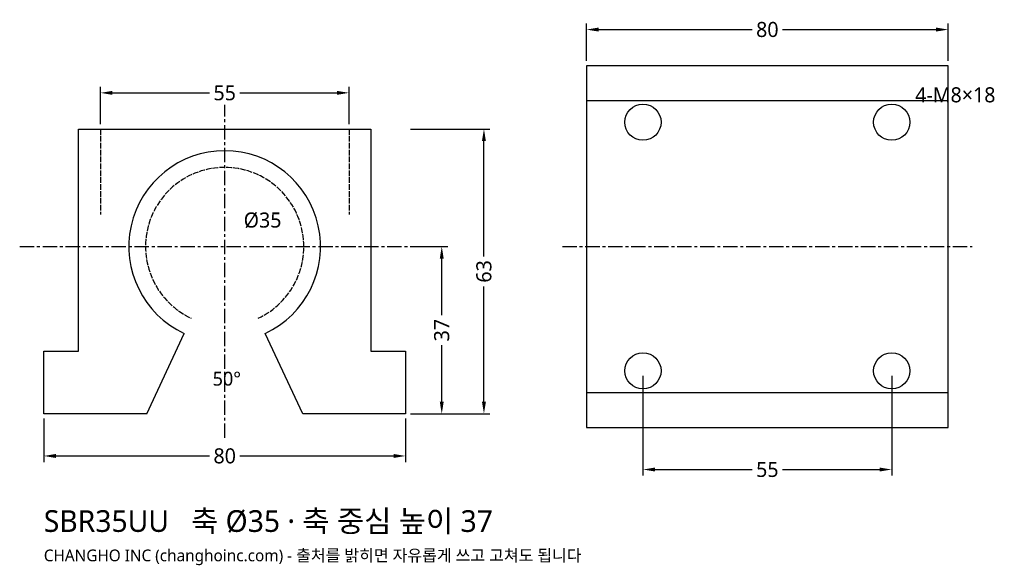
# Model space of a CAD drawing. Header units: millimetres. Extents: x -45 to 172, y -34 to 87.
import ezdxf

# ---------------------------------------------------------------- set-up
doc = ezdxf.new("R2010")
doc.units = ezdxf.units.MM
doc.linetypes.add('CENTER', pattern=[5.08, 3.175, -0.635, 0.635, -0.635])
doc.linetypes.add('DASHED', pattern=[1.524, 1.27, -0.254])
for name, color, linetype in [('문자', 7, 'CONTINUOUS'), ('숨은선', 3, 'DASHED'), ('외형선', 7, 'CONTINUOUS'), ('중심선', 1, 'CENTER'), ('치수', 4, 'CONTINUOUS')]:
    doc.layers.add(name, color=color, linetype=linetype)
doc.styles.add('CH_KOR', font='malgun.ttf')
doc.dimstyles.new('CH_DIM', dxfattribs={"dimtxt": 2.5, "dimasz": 2, "dimexe": 1, "dimexo": 0.8, "dimgap": 0.8, "dimtad": 1, "dimdec": 1, "dimdsep": 46, "dimtxsty": 'CH_KOR', "dimcen": 2.5, "dimclrd": 4, "dimclre": 4, "dimclrt": 4, "dimazin": 3, "dimtfac": 1, "dimtmove": 0, "dimatfit": 3})

# ---------------------------------------------------------------- blocks, each defined once
blk = doc.blocks.new('_CLOSEDFILLED')
at = {"color": 0, "linetype": 'BYBLOCK'}
blk.add_solid([(-1, 0.164), (0, 0), (-1, -0.164)], dxfattribs=at)
blk = doc.blocks.new('*D1')
at = {"color": 4}
for p, q in [((-40, -1.07), (-40, -10.67)), ((40, -1.07), (40, -10.67)), ((-37.33, -9.33), (-3.33, -9.33)), ((3.33, -9.33), (37.33, -9.33))]:
    blk.add_line(p, q, dxfattribs=at)
at = {"layer": 'Defpoints'}
for p in [(-40, 0), (40, 0), (-40, -9.33)]:
    blk.add_point(p, dxfattribs=at)
at = {"layer": '치수', "color": 4, "xscale": 2.6666666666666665, "yscale": 2.6666666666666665, "rotation": 180}
blk.add_blockref('_CLOSEDFILLED', (-40, -9.33), dxfattribs=at)
at = {"layer": '치수', "color": 4, "xscale": 2.6666666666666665, "yscale": 2.6666666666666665}
blk.add_blockref('_CLOSEDFILLED', (40, -9.33), dxfattribs=at)
at = {"layer": '치수', "color": 4, "insert": (0, -9.33), "char_height": 3.333, "attachment_point": 5, "style": 'CH_KOR'}
blk.add_mtext('80', dxfattribs=at)
blk = doc.blocks.new('*D2')
at = {"color": 4}
for p, q in [((-27.5, 64.07), (-27.5, 72.33)), ((27.5, 64.07), (27.5, 72.33)), ((-24.83, 71), (-3.33, 71)), ((3.33, 71), (24.83, 71))]:
    blk.add_line(p, q, dxfattribs=at)
at = {"layer": 'Defpoints'}
for p in [(-27.5, 71), (-27.5, 63), (27.5, 63)]:
    blk.add_point(p, dxfattribs=at)
at = {"layer": '치수', "color": 4, "xscale": 2.6666666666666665, "yscale": 2.6666666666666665, "rotation": 180}
blk.add_blockref('_CLOSEDFILLED', (-27.5, 71), dxfattribs=at)
at = {"layer": '치수', "color": 4, "xscale": 2.6666666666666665, "yscale": 2.6666666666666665}
blk.add_blockref('_CLOSEDFILLED', (27.5, 71), dxfattribs=at)
at = {"layer": '치수', "color": 4, "insert": (0, 71), "char_height": 3.333, "attachment_point": 5, "style": 'CH_KOR'}
blk.add_mtext('55', dxfattribs=at)
blk = doc.blocks.new('*D3')
at = {"color": 4}
for p, q in [((41.07, 63), (58.67, 63)), ((57.33, 34.83), (57.33, 60.33)), ((57.33, 2.67), (57.33, 28.17)), ((41.07, 0), (58.67, 0))]:
    blk.add_line(p, q, dxfattribs=at)
at = {"layer": 'Defpoints'}
for p in [(40, 63), (40, 0), (57.33, 0)]:
    blk.add_point(p, dxfattribs=at)
at = {"layer": '치수', "color": 4, "xscale": 2.6666666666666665, "yscale": 2.6666666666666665}
for p, rotation in [((57.33, 63), 90), ((57.33, 0), 270)]:
    blk.add_blockref('_CLOSEDFILLED', p, dxfattribs=dict(at, rotation=rotation))
at = {"layer": '치수', "color": 4, "insert": (57.33, 31.5), "char_height": 3.333, "attachment_point": 5, "rotation": 90, "style": 'CH_KOR'}
blk.add_mtext('63', dxfattribs=at)
blk = doc.blocks.new('*D4')
at = {"color": 4}
for p, q in [((41.07, 37), (49.33, 37)), ((48, 21.83), (48, 34.33)), ((48, 2.67), (48, 15.17)), ((41.07, 0), (49.33, 0))]:
    blk.add_line(p, q, dxfattribs=at)
at = {"layer": 'Defpoints'}
for p in [(40, 37), (40, 0), (48, 0)]:
    blk.add_point(p, dxfattribs=at)
at = {"layer": '치수', "color": 4, "xscale": 2.6666666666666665, "yscale": 2.6666666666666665}
for p, rotation in [((48, 37), 90), ((48, 0), 270)]:
    blk.add_blockref('_CLOSEDFILLED', p, dxfattribs=dict(at, rotation=rotation))
at = {"layer": '치수', "color": 4, "insert": (48, 18.5), "char_height": 3.333, "attachment_point": 5, "rotation": 90, "style": 'CH_KOR'}
blk.add_mtext('37', dxfattribs=at)
blk = doc.blocks.new('*D5')
at = {"color": 4}
for p, q in [((80, 78.07), (80, 86.33)), ((82.67, 85), (116.67, 85)), ((123.33, 85), (157.33, 85)), ((160, 78.07), (160, 86.33))]:
    blk.add_line(p, q, dxfattribs=at)
at = {"layer": 'Defpoints'}
for p in [(80, 85), (80, 77), (160, 77)]:
    blk.add_point(p, dxfattribs=at)
at = {"layer": '치수', "color": 4, "xscale": 2.6666666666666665, "yscale": 2.6666666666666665, "rotation": 180}
blk.add_blockref('_CLOSEDFILLED', (80, 85), dxfattribs=at)
at = {"layer": '치수', "color": 4, "xscale": 2.6666666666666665, "yscale": 2.6666666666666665}
blk.add_blockref('_CLOSEDFILLED', (160, 85), dxfattribs=at)
at = {"layer": '치수', "color": 4, "insert": (120, 85), "char_height": 3.333, "attachment_point": 5, "style": 'CH_KOR'}
blk.add_mtext('80', dxfattribs=at)
blk = doc.blocks.new('*D6')
at = {"color": 4}
for p, q in [((92.5, 8.43), (92.5, -13.67)), ((147.5, 8.43), (147.5, -13.67)), ((95.17, -12.33), (116.67, -12.33)), ((123.33, -12.33), (144.83, -12.33))]:
    blk.add_line(p, q, dxfattribs=at)
at = {"layer": 'Defpoints'}
for p in [(92.5, 9.5), (147.5, 9.5), (92.5, -12.33)]:
    blk.add_point(p, dxfattribs=at)
at = {"layer": '치수', "color": 4, "xscale": 2.6666666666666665, "yscale": 2.6666666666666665, "rotation": 180}
blk.add_blockref('_CLOSEDFILLED', (92.5, -12.33), dxfattribs=at)
at = {"layer": '치수', "color": 4, "xscale": 2.6666666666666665, "yscale": 2.6666666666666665}
blk.add_blockref('_CLOSEDFILLED', (147.5, -12.33), dxfattribs=at)
at = {"layer": '치수', "color": 4, "insert": (120, -12.33), "char_height": 3.333, "attachment_point": 5, "style": 'CH_KOR'}
blk.add_mtext('55', dxfattribs=at)

msp = doc.modelspace()

# ---------------------------------------------------------------- linework, layer by layer
at = {"layer": '숨은선'}
for p, q in [((-27.5, 63), (-27.5, 44.1)), ((27.5, 63), (27.5, 44.1))]:
    msp.add_line(p, q, dxfattribs=at)
msp.add_arc((0, 37), 17.5, -65, 245, dxfattribs=at)
at = {"layer": '외형선'}
for p, q in [((80, 69.3), (160, 69.3)), ((-17.25, 0), (-8.96, 17.79)), ((80, 4.7), (160, 4.7))]:
    msp.add_line(p, q, dxfattribs=at)
msp.add_lwpolyline([(80, -3), (160, -3), (160, 77), (80, 77)], close=True, dxfattribs=at)
msp.add_lwpolyline([(-17.25, 0), (-40, 0), (-40, 13.86), (-32.3, 13.86), (-32.3, 63), (32.3, 63), (32.3, 13.86), (40, 13.86), (40, 0), (17.25, 0), (8.96, 17.79)], dxfattribs=at)
for centre in [(92.5, 64.5), (147.5, 64.5), (92.5, 9.5), (147.5, 9.5)]:
    msp.add_circle(centre, 4, dxfattribs=at)
msp.add_arc((0, 37), 21.2, -65, 245, dxfattribs=at)
at = {"layer": '중심선'}
for p, q in [((0, -5.33), (0, 68.33)), ((-45.33, 37), (45.33, 37)), ((74.67, 37), (165.33, 37))]:
    msp.add_line(p, q, dxfattribs=at)

# ---------------------------------------------------------------- texts
at = {"layer": '문자', "style": 'CH_KOR'}
for s, height, p in [('4-M8×18', 3.333, (152.7, 68.9)), ('Ø35', 3.333, (4.2, 41.2)), ('50°', 3.067, (-2.67, 6.23)), ('SBR35UU   축 Ø35 · 축 중심 높이 37', 4.8, (-40, -26.13)), ('CHANGHO INC (changhoinc.com) - 출처를 밝히면 자유롭게 쓰고 고쳐도 됩니다', 2.6, (-40, -32.63))]:
    msp.add_text(s, height=height, dxfattribs=at).set_placement(p)

# ---------------------------------------------------------------- dimensions: what is measured, and where the dimension line sits
at = {"layer": '치수'}
for base, p1, p2, picture, middle in [((80, 85), (80, 77), (160, 77), '*D5', (120, 85)), ((-27.5, 71), (-27.5, 63), (27.5, 63), '*D2', (0, 71)), ((92.5, -12.33), (92.5, 9.5), (147.5, 9.5), '*D6', (120, -12.33)), ((-40, -9.33), (-40, 0), (40, 0), '*D1', (0, -9.33))]:
    dim = msp.add_linear_dim(base=base, p1=p1, p2=p2, dimstyle='CH_DIM', override={"dimscale": 1.333333}, dxfattribs=at)
    dim.commit()
    dim.dimension.update_dxf_attribs({"geometry": picture, "text_midpoint": middle})
dim = msp.add_linear_dim(base=(57.33, 0), p1=(40, 0), p2=(40, 63), angle=90, text='63', dimstyle='CH_DIM', override={"dimscale": 1.333333}, dxfattribs=at)
dim.commit()
dim.dimension.update_dxf_attribs({"geometry": '*D3', "text_midpoint": (57.33, 31.5)})
dim = msp.add_linear_dim(base=(48, 0), p1=(40, 0), p2=(40, 37), angle=90, dimstyle='CH_DIM', override={"dimscale": 1.333333}, dxfattribs=at)
dim.commit()
dim.dimension.update_dxf_attribs({"geometry": '*D4', "text_midpoint": (48, 18.5)})

doc.saveas('drawing.dxf')
